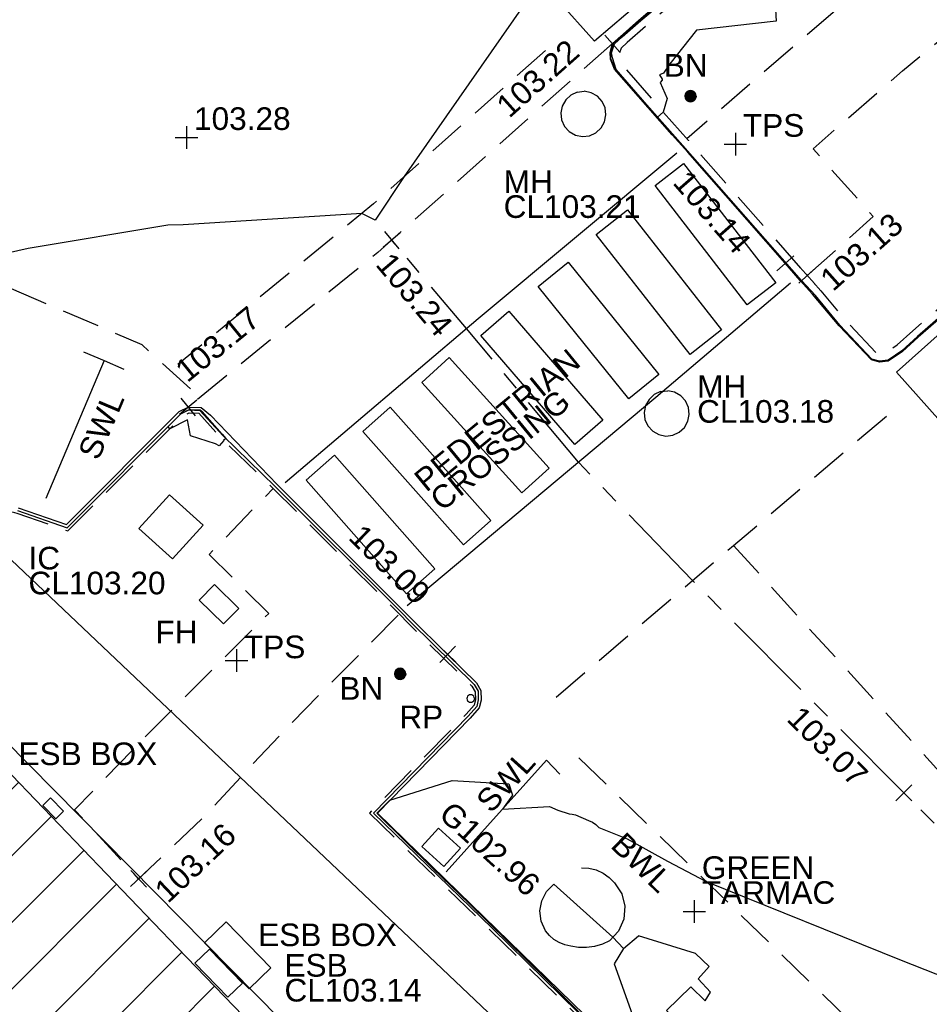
# Model space of a CAD drawing. Extents: x 635157 to 635442, y 694407 to 694910.
# Tile 49 of 103: x 635305 to 635317, y 694602 to 694615. Entities that reach past the tile are written whole.
import ezdxf

# ---------------------------------------------------------------- set-up
doc = ezdxf.new("R2010")
doc.units = 0
doc.header["$MEASUREMENT"] = 0
doc.linetypes.add('CENTER', pattern=[2, 1.25, -0.25, 0.25, -0.25])
doc.linetypes.add('DASHED', pattern=[0.75, 0.5, -0.25])
doc.layers.get('0').update_dxf_attribs({"color": 12, "linetype": 'CONTINUOUS'})
for name, color, linetype in [('BELISHA_BEACON', 6, 'CONTINUOUS'), ('BELISHA_BEACON_TXT', 6, 'CONTINUOUS'), ('BUILDING', 5, 'CONTINUOUS'), ('CHANGE_OF_SURFACE', 7, 'DASHED'), ('CHANGE_OF_SURFACE_LVL', 7, 'CONTINUOUS'), ('CONTOURS_INDEX', 4, 'CONTINUOUS'), ('CONTOURS_MINOR', 132, 'CONTINUOUS'), ('EAVE', 3, 'CONTINUOUS'), ('ESB_BOX', 1, 'CONTINUOUS'), ('ESB_BOX_TXT', 1, 'CONTINUOUS'), ('ESB_COVER', 1, 'CONTINUOUS'), ('ESB_COVER_RMK', 1, 'CONTINUOUS'), ('FIRE_HYDRANT', 5, 'CONTINUOUS'), ('FIRE_HYDRANT_TXT', 5, 'CONTINUOUS'), ('FORM_LINE', 92, 'DASHED'), ('FORM_LINE_LVL', 92, 'CONTINUOUS'), ('GULLY', 151, 'CONTINUOUS'), ('GULLY_LVL', 151, 'CONTINUOUS'), ('HATCHING', 4, 'CONTINUOUS'), ('INSPECTION_COVER', 12, 'CONTINUOUS'), ('INSPECTION_COVER_RMK', 12, 'CONTINUOUS'), ('KERB_BOTTOM', 172, 'CONTINUOUS'), ('KERB_BOTTOM_LVL', 172, 'CONTINUOUS'), ('KERB_TOP', 2, 'CONTINUOUS'), ('MANHOLES', 12, 'CONTINUOUS'), ('MANHOLES_RMK', 12, 'CONTINUOUS'), ('MARKINGS_DASHED_WHITE', 9, 'DASHED'), ('MARKINGS_DASHED_WHITE_TXT', 9, 'CONTINUOUS'), ('MARKINGS_WHITE_LINE', 9, 'CONTINUOUS'), ('MARKINGS_WHITE_LINE_RMK', 9, 'CONTINUOUS'), ('MARKINGS_WHITE_LINE_TXT', 9, 'CONTINUOUS'), ('OVERHEAD_ELECTRIC', 1, 'OH_ELEC'), ('REFLECTOR_POST', 132, 'CONTINUOUS'), ('REFLECTOR_POST_TXT', 132, 'CONTINUOUS'), ('ROAD_CROWNLINE', 212, 'CENTER'), ('ROAD_CROWNLINE_LVL', 212, 'CONTINUOUS'), ('SPOT_HEIGHTS', 92, 'CONTINUOUS'), ('SPOT_HEIGHTS_LVL', 92, 'CONTINUOUS'), ('TEXT', 7, 'CONTINUOUS'), ('TEXT_TXT', 7, 'CONTINUOUS')]:
    doc.layers.add(name, color=color, linetype=linetype)
doc.styles.add('Arial', font='arial.ttf')
doc.linetypes.add('OH_ELEC', pattern='A,4,-0.4,["OE",Arial,S=0.36,R=0,X=0,Y=-0.18],-1.2', length=5.6)

# ---------------------------------------------------------------- blocks, each defined once
blk = doc.blocks.new('MH_CIR2')
at = {"color": 0, "linetype": 'ByBlock', "flags": 128}
for points in [[(0.5, 0), (0.475, 0.154), (0.404, 0.293), (0.293, 0.404), (0.154, 0.475), (0, 0.5), (-0.154, 0.475), (-0.293, 0.404), (-0.404, 0.293), (-0.475, 0.154), (-0.5, 0), (-0.475, -0.154), (-0.404, -0.293), (-0.293, -0.404), (-0.154, -0.475), (0, -0.5), (0.154, -0.475), (0.293, -0.404), (0.404, -0.293), (0.475, -0.154)], [(-0.499, -0.033), (0.033, 0.499)], [(-0.496, 0.06), (-0.06, 0.496)], [(-0.488, -0.111), (0.111, 0.488)], [(-0.467, -0.18), (0.18, 0.467)], [(-0.467, 0.179), (-0.179, 0.467)], [(-0.438, -0.241), (0.241, 0.438)], [(-0.403, -0.296), (0.296, 0.403)], [(-0.362, -0.345), (0.345, 0.362)], [(-0.315, -0.388), (0.388, 0.315)], [(-0.263, -0.425), (0.425, 0.263)], [(-0.204, -0.456), (0.456, 0.204)], [(-0.138, -0.48), (0.48, 0.138)], [(-0.064, -0.496), (0.496, 0.064)], [(0.5, 0), (0.475, -0.154)], [(0.022, -0.5), (0.5, -0.022)], [(0.128, -0.483), (0.483, -0.128)], [(0.305, -0.396), (0.396, -0.305)]]:
    blk.add_lwpolyline(points, dxfattribs=at)
blk = doc.blocks.new('SPOT')
at = {"color": 0, "linetype": 'ByBlock', "flags": 128}
for points in [[(0, 0.5), (0, -0.5)], [(-0.5, 0), (0.5, 0)]]:
    blk.add_lwpolyline(points, dxfattribs=at)
blk = doc.blocks.new('CIRCL')
at = {"color": 0, "linetype": 'ByBlock', "flags": 128}
for points in [[(0.5, 0), (0.475, 0.154), (0.404, 0.293), (0.293, 0.404), (0.154, 0.475), (0, 0.5), (-0.154, 0.475), (-0.293, 0.404), (-0.404, 0.293), (-0.475, 0.154), (-0.5, 0), (-0.475, -0.154), (-0.404, -0.293), (-0.293, -0.404), (-0.154, -0.475), (0, -0.5), (0.154, -0.475), (0.293, -0.404), (0.404, -0.293), (0.475, -0.154)], [(0.5, 0), (0.475, -0.154)]]:
    blk.add_lwpolyline(points, dxfattribs=at)

msp = doc.modelspace()

# ---------------------------------------------------------------- hatches: boundary and pattern name
at = {"layer": 'HATCHING'}
h = msp.add_hatch(dxfattribs=at)
h.set_pattern_fill('ANSI31', color=256, scale=5)
h.paths.add_polyline_path([(635260.896, 694581.354), (635271.301, 694591.065), (635302.17, 694594.765), (635349.044, 694556.282), (635353.774, 694561.666), (635353.181, 694562.179), (635353.055, 694562.037), (635351.178, 694563.755), (635351.308, 694563.906), (635351.141, 694564.051), (635351.119, 694564.026), (635350.843, 694564.274), (635350.862, 694564.294), (635350.686, 694564.453), (635350.533, 694564.296), (635349.664, 694565.097), (635349.71, 694565.154), (635347.832, 694566.742), (635347.894, 694566.828), (635347.718, 694566.973), (635347.707, 694566.961), (635346.72, 694567.821), (635346.732, 694567.838), (635346.558, 694567.99), (635346.546, 694567.975), (635345.859, 694568.571), (635345.865, 694568.583), (635345.698, 694568.727), (635345.688, 694568.715), (635344.083, 694570.124), (635344.099, 694570.146), (635343.918, 694570.294), (635343.798, 694570.159), (635343.063, 694570.784), (635343.185, 694570.943), (635342.999, 694571.098), (635342.982, 694571.081), (635342.693, 694571.338), (635342.705, 694571.348), (635342.521, 694571.507), (635342.418, 694571.399), (635341.445, 694572.255), (635341.534, 694572.365), (635341.47, 694572.411), (635341.455, 694572.387), (635340.578, 694573.191), (635339.399, 694574.235), (635338.84, 694574.706), (635338.028, 694573.821), (635337.712, 694574.119), (635337.6, 694574.019), (635335.874, 694575.784), (635335.936, 694575.841), (635335.085, 694576.725), (635334.129, 694577.654), (635333.916, 694577.86), (635333.928, 694577.875), (635333.617, 694578.184), (635333.563, 694578.139), (635332.016, 694579.701), (635330.59, 694581.108), (635329.975, 694581.705), (635329.198, 694582.551), (635328.055, 694583.661), (635326.6, 694585.113), (635325.119, 694586.549), (635322.835, 694588.781), (635321.641, 694589.943), (635321.587, 694589.924), (635320.899, 694590.603), (635320.931, 694590.661), (635320.077, 694591.49), (635318.84, 694592.759), (635317.992, 694591.945), (635315.632, 694594.419), (635315.7, 694594.487), (635315.499, 694594.72), (635315.418, 694594.651), (635314.164, 694595.953), (635313.759, 694596.331), (635313.805, 694596.375), (635313.029, 694597.193), (635313.087, 694597.254), (635312.906, 694597.451), (635312.794, 694597.369), (635312.012, 694598.213), (635311.038, 694599.21), (635309.335, 694600.978), (635307.47, 694602.911), (635304.955, 694605.524), (635303.752, 694606.799), (635302.484, 694605.988), (635300.455, 694604.654), (635298.629, 694603.434), (635298.438, 694603.818), (635298.325, 694603.814), (635298.327, 694603.847), (635298.083, 694603.826), (635298.087, 694603.776), (635296.479, 694603.652), (635293.791, 694603.475), (635293.781, 694603.537), (635293.565, 694603.519), (635293.563, 694603.456), (635293.45, 694603.451), (635293.447, 694603.485), (635293.107, 694603.455), (635292.457, 694603.402), (635292.456, 694603.306), (635290.989, 694603.213), (635289.262, 694603.112), (635287.612, 694602.948), (635287.604, 694603.252), (635287.416, 694603.223), (635287.256, 694603.269), (635281.306, 694602.227), (635281.338, 694602.064), (635280.227, 694601.865), (635280.217, 694601.904), (635279.242, 694601.735), (635279.244, 694601.683), (635278.789, 694601.62), (635278.769, 694601.715), (635278.257, 694601.629), (635278.298, 694601.375), (635277.296, 694601.174), (635277.281, 694601.244), (635274.164, 694600.654), (635274.126, 694600.831), (635273.595, 694600.745), (635273.612, 694600.622), (635272.842, 694600.47), (635272.813, 694600.568), (635272.69, 694600.549), (635272.676, 694600.612), (635272.506, 694600.585), (635272.553, 694600.411), (635271.624, 694600.26), (635271.597, 694600.409), (635271.438, 694600.384), (635271.46, 694600.264), (635269.72, 694599.945), (635269.695, 694600.056), (635269.536, 694600.046), (635269.541, 694600.005), (635269.265, 694599.968), (635269.261, 694599.967), (635269.144, 694599.95), (635269.122, 694599.987), (635268.658, 694599.882), (635267.659, 694599.738), (635266.935, 694599.607), (635266.712, 694599.546), (635265.842, 694599.272), (635265.403, 694599.095), (635264.859, 694598.857), (635264.136, 694598.433), (635263.654, 694598.103), (635262.693, 694597.37), (635261.849, 694596.651), (635259.968, 694594.782), (635259.541, 694594.369), (635258.504, 694593.222), (635256.117, 694590.796), (635253.887, 694588.515), (635252.136, 694586.755), (635250.468, 694585.014), (635250.565, 694584.943), (635249.029, 694581.573), (635248.94, 694581.578), (635248.779, 694581.392), (635247.257, 694578.117), (635247.377, 694578.059), (635246.22, 694575.47), (635245.413, 694573.695), (635245.572, 694573.625), (635244.602, 694570.924), (635243.592, 694568.147), (635242.992, 694566.524), (635240.926, 694560.703), (635239.925, 694557.907), (635245.673, 694555.119), (635244.622, 694553.171), (635249.369, 694550.738)])
h.paths.add_polyline_path([(635270.502, 694638.968), (635270.355, 694639.656), (635270.099, 694640.004), (635269.974, 694639.978), (635269.234, 694643.744), (635269.342, 694643.767), (635269.322, 694643.86), (635269.242, 694644.227), (635269.151, 694644.211), (635268.126, 694649.09), (635268.266, 694649.619), (635268.08, 694650.298), (635262.499, 694648.76), (635259.61, 694648.002), (635225.189, 694638.19), (635237.908, 694599.325), (635242.215, 694595.061), (635244.529, 694597.421), (635244.865, 694597.09), (635248.377, 694600.666), (635250.023, 694602.336), (635250.364, 694602.639), (635250.72, 694602.87), (635250.698, 694602.901), (635252.308, 694603.821), (635255.825, 694605.85), (635255.94, 694605.85), (635256.514, 694606.137), (635259.703, 694607.669), (635261.154, 694608.348), (635261.139, 694608.382), (635261.151, 694608.399), (635261.188, 694608.448), (635260.972, 694608.904), (635261.113, 694608.973), (635261.105, 694608.989), (635261.031, 694609.127), (635260.896, 694609.058), (635260.202, 694610.586), (635260.203, 694610.588), (635259.597, 694612.012), (635259.717, 694612.064), (635259.651, 694612.203), (635259.536, 694612.162), (635258.725, 694613.987), (635258.337, 694613.809), (635257.392, 694616.735), (635256.656, 694618.938), (635255.872, 694621.37), (635255.365, 694622.98), (635255.419, 694622.997), (635255.365, 694623.176), (635255.303, 694623.159), (635255.002, 694624.184), (635254.671, 694625.049), (635254.654, 694625.14), (635253.695, 694628.085), (635253.599, 694628.411), (635253.627, 694628.424), (635253.582, 694628.588), (635253.565, 694628.583), (635253.222, 694629.782), (635252.99, 694630.62), (635252.935, 694630.823), (635252.666, 694631.806), (635252.688, 694631.826), (635252.644, 694631.972), (635252.615, 694631.966), (635252.05, 694634.086), (635255.212, 694634.914), (635261.489, 694636.563), (635266.455, 694637.838)])
h.paths.add_polyline_path([(635338.032, 694573.749), (635339.246, 694572.538), (635339.571, 694572.863), (635338.357, 694574.074)], flags=24)
h.paths.add_polyline_path([(635338.362, 694574.085), (635339.705, 694573.019), (635339.99, 694573.379), (635338.647, 694574.445)], flags=24)
h.paths.add_polyline_path([(635296.307, 694603.056), (635297.717, 694603.14), (635297.689, 694603.605), (635296.279, 694603.521)], flags=24)
h.paths.add_polyline_path([(635346.194, 694563.401), (635347.496, 694562.25), (635347.8, 694562.594), (635346.499, 694563.745)], flags=24)
h.paths.add_polyline_path([(635337.06, 694571.164), (635338.372, 694570.023), (635338.673, 694570.37), (635337.362, 694571.51)], flags=24)
h.paths.add_polyline_path([(635322.848, 694583.779), (635324.088, 694582.561), (635324.41, 694582.889), (635323.171, 694584.107)], flags=24)
h.paths.add_polyline_path([(635313.707, 694592.249), (635314.942, 694591.031), (635315.259, 694591.352), (635314.024, 694592.571)], flags=24)
h.paths.add_polyline_path([(635310.682, 694595.119), (635311.842, 694593.825), (635312.185, 694594.132), (635311.025, 694595.425)], flags=24)
h.paths.add_polyline_path([(635301.949, 694604.142), (635303.164, 694602.9), (635303.493, 694603.222), (635302.277, 694604.463)], flags=24)
h.paths.add_polyline_path([(635288.728, 694599.403), (635290.452, 694599.62), (635290.394, 694600.076), (635288.67, 694599.858)], flags=24)
h.paths.add_polyline_path([(635275.157, 694596.947), (635276.867, 694597.257), (635276.785, 694597.709), (635275.075, 694597.399)], flags=24)
h.paths.add_polyline_path([(635263.764, 694594.411), (635265.448, 694594.838), (635265.335, 694595.284), (635263.651, 694594.857)], flags=24)
h.paths.add_polyline_path([(635253.188, 694583.417), (635254.398, 694584.664), (635254.068, 694584.984), (635252.858, 694583.737)], flags=24)
h.paths.add_polyline_path([(635314.826, 694591.686), (635317.056, 694591.686), (635317.056, 694592.151), (635314.826, 694592.151)], flags=24)
h.paths.add_polyline_path([(635312.651, 694593.851), (635314.881, 694593.851), (635314.881, 694594.316), (635312.651, 694594.316)], flags=24)
h.paths.add_polyline_path([(635313.667, 694592.579), (635315.918, 694592.579), (635315.918, 694593.039), (635313.667, 694593.039)], flags=24)
h.paths.add_polyline_path([(635337.042, 694573.36), (635337.774, 694573.36), (635337.774, 694573.81), (635337.042, 694573.81)], flags=24)
h.paths.add_polyline_path([(635318.31, 694591.806), (635319.042, 694591.806), (635319.042, 694592.256), (635318.31, 694592.256)], flags=24)
h.paths.add_polyline_path([(635309.965, 694598.888), (635310.697, 694598.888), (635310.697, 694599.338), (635309.965, 694599.338)], flags=24)
h.paths.add_polyline_path([(635310.527, 694598.751), (635311.516, 694597.742), (635311.848, 694598.068), (635310.859, 694599.077)], flags=24)
h.paths.add_polyline_path([(635312.237, 694597.067), (635313.167, 694596.003), (635313.517, 694596.31), (635312.588, 694597.373)], flags=24)
h.paths.add_polyline_path([(635322.492, 694587.943), (635323.493, 694586.946), (635323.822, 694587.276), (635322.821, 694588.273)], flags=24)
h.paths.add_polyline_path([(635324.77, 694585.838), (635325.757, 694584.828), (635326.09, 694585.154), (635325.103, 694586.164)], flags=24)
h.paths.add_polyline_path([(635328.178, 694581.946), (635329.177, 694580.947), (635329.506, 694581.276), (635328.507, 694582.275)], flags=24)
h.paths.add_polyline_path([(635335.579, 694575.244), (635336.558, 694574.226), (635336.893, 694574.549), (635335.915, 694575.567)], flags=24)
h.paths.add_polyline_path([(635340.841, 694572.034), (635341.933, 694571.139), (635342.228, 694571.499), (635341.136, 694572.394)], flags=24)
h.paths.add_polyline_path([(635342.411, 694570.715), (635343.434, 694569.74), (635343.755, 694570.077), (635342.733, 694571.052)], flags=24)
h.paths.add_polyline_path([(635349.001, 694564.982), (635350.059, 694564.047), (635350.367, 694564.396), (635349.309, 694565.331)], flags=24)
h.paths.add_polyline_path([(635351.233, 694562.997), (635352.267, 694562.034), (635352.584, 694562.375), (635351.55, 694563.338)], flags=24)
h.paths.add_polyline_path([(635319.575, 694590.969), (635320.591, 694589.988), (635320.914, 694590.323), (635319.898, 694591.304)], flags=24)
h.paths.add_polyline_path([(635276.935, 694600.547), (635278.327, 694600.787), (635278.247, 694601.246), (635276.855, 694601.006)], flags=24)
h.paths.add_polyline_path([(635271.242, 694599.626), (635272.638, 694599.84), (635272.567, 694600.3), (635271.171, 694600.086)], flags=24)
h.paths.add_polyline_path([(635293.625, 694602.811), (635295.035, 694602.888), (635295.01, 694603.353), (635293.599, 694603.276)], flags=24)
h.paths.add_polyline_path([(635298.296, 694602.545), (635300.059, 694602.545), (635300.059, 694603.011), (635298.296, 694603.011)], flags=24)
h.paths.add_polyline_path([(635298.298, 694602.883), (635299.03, 694602.883), (635299.03, 694603.333), (635298.298, 694603.333)], flags=24)
h.paths.add_polyline_path([(635301.729, 694604.552), (635302.841, 694605.423), (635302.554, 694605.789), (635301.442, 694604.918)], flags=24)
h.paths.add_polyline_path([(635287.138, 694602.382), (635287.87, 694602.382), (635287.87, 694602.832), (635287.138, 694602.832)], flags=24)
h.paths.add_polyline_path([(635289.373, 694602.436), (635291.322, 694602.436), (635291.322, 694602.901), (635289.373, 694602.901)], flags=24)
h.paths.add_polyline_path([(635266.739, 694599.026), (635267.973, 694599.224), (635267.899, 694599.683), (635266.665, 694599.485)], flags=24)
h.paths.add_polyline_path([(635267.196, 694597.975), (635268.577, 694598.272), (635268.479, 694598.727), (635267.098, 694598.43)], flags=24)
h.paths.add_polyline_path([(635261.894, 694596.529), (635264.123, 694596.529), (635264.123, 694596.995), (635261.894, 694596.995)], flags=24)
h.paths.add_polyline_path([(635260.136, 694594.825), (635262.365, 694594.825), (635262.365, 694595.291), (635260.136, 694595.291)], flags=24)
h.paths.add_polyline_path([(635260.961, 694595.684), (635263.212, 694595.684), (635263.212, 694596.144), (635260.961, 694596.144)], flags=24)
h.paths.add_polyline_path([(635245.605, 694573.179), (635246.337, 694573.179), (635246.337, 694573.629), (635245.605, 694573.629)], flags=24)
h.paths.add_polyline_path([(635244.39, 694569.945), (635245.122, 694569.945), (635245.122, 694570.395), (635244.39, 694570.395)], flags=24)
h.paths.add_polyline_path([(635249.677, 694581.168), (635250.217, 694582.473), (635249.787, 694582.651), (635249.247, 694581.346)], flags=24)
h.paths.add_polyline_path([(635251.026, 694584.944), (635251.758, 694584.944), (635251.758, 694585.394), (635251.026, 694585.394)], flags=24)
h.paths.add_polyline_path([(635252.644, 694586.001), (635253.645, 694586.997), (635253.317, 694587.327), (635252.315, 694586.331)], flags=24)
h.paths.add_polyline_path([(635259.035, 694592.847), (635260, 694593.878), (635259.66, 694594.197), (635258.695, 694593.165)], flags=24)
h.paths.add_polyline_path([(635245.28, 694570.874), (635245.706, 694572.221), (635245.262, 694572.361), (635244.836, 694571.014)], flags=24)
h.paths.add_polyline_path([(635242.623, 694563.839), (635243.086, 694565.174), (635242.646, 694565.327), (635242.183, 694563.992)], flags=24)
h.paths.add_polyline_path([(635266.435, 694637.96), (635267.836, 694638.269), (635267.737, 694638.718), (635266.336, 694638.408)], flags=24)
h.paths.add_polyline_path([(635258.708, 694636.072), (635260.764, 694636.526), (635260.667, 694636.965), (635258.61, 694636.511)], flags=24)
h.paths.add_polyline_path([(635252.819, 694634.329), (635254.22, 694634.638), (635254.121, 694635.087), (635252.72, 694634.778)], flags=24)
h.paths.add_polyline_path([(635269.538, 694643.977), (635269.962, 694641.914), (635270.403, 694642.005), (635269.978, 694644.068)], flags=25)
h.paths.add_polyline_path([(635270.291, 694640.94), (635270.58, 694639.534), (635271.031, 694639.627), (635270.742, 694641.033)], flags=9)
h.paths.add_polyline_path([(635257.245, 694610.068), (635257.909, 694608.462), (635258.334, 694608.638), (635257.67, 694610.244)], flags=24)
h.paths.add_polyline_path([(635252.33, 694633.92), (635252.812, 694632.274), (635253.253, 694632.404), (635252.771, 694634.049)], flags=25)
h.paths.add_polyline_path([(635260.376, 694610.927), (635261.081, 694609.364), (635261.5, 694609.553), (635260.795, 694611.116)], flags=25)
h.paths.add_polyline_path([(635245.409, 694596.693), (635246.61, 694597.918), (635246.282, 694598.24), (635245.081, 694597.015)], flags=25)
h.paths.add_polyline_path([(635254.342, 694604.103), (635255.841, 694604.935), (635255.618, 694605.337), (635254.119, 694604.504)], flags=25)
h.paths.add_polyline_path([(635243.062, 694594.212), (635244.256, 694595.443), (635243.926, 694595.763), (635242.732, 694594.533)], flags=25)
h.paths.add_polyline_path([(635240.944, 694596.988), (635242.153, 694598.236), (635241.823, 694598.556), (635240.614, 694597.308)], flags=24)
h.paths.add_polyline_path([(635248.926, 694605.338), (635250.44, 694606.192), (635250.214, 694606.592), (635248.7, 694605.738)], flags=24)
h.paths.add_polyline_path([(635254.026, 694614.719), (635254.535, 694613.058), (635254.975, 694613.193), (635254.465, 694614.854)], flags=24)
h.paths.add_polyline_path([(635250.542, 694625.567), (635251.051, 694623.906), (635251.49, 694624.04), (635250.981, 694625.702)], flags=24)
h.paths.add_polyline_path([(635250.049, 694629.572), (635250.534, 694627.903), (635250.976, 694628.032), (635250.49, 694629.7)], flags=24)
h.paths.add_polyline_path([(635247.541, 694637.653), (635248.026, 694635.984), (635248.467, 694636.113), (635247.982, 694637.781)], flags=24)
h.paths.add_polyline_path([(635260.999, 694607.247), (635261.863, 694608.392), (635261.496, 694608.669), (635260.632, 694607.524)], flags=25)
h.paths.add_polyline_path([(635251.37, 694633.841), (635251.768, 694632.486), (635252.215, 694632.617), (635251.817, 694633.973)], flags=24)
h.paths.add_polyline_path([(635252.184, 694630.91), (635252.612, 694629.564), (635253.055, 694629.705), (635252.628, 694631.051)], flags=24)
h.paths.add_polyline_path([(635253.951, 694625.37), (635254.39, 694624.028), (635254.832, 694624.172), (635254.394, 694625.515)], flags=24)
h.paths.add_polyline_path([(635256.233, 694618.497), (635256.652, 694617.148), (635257.097, 694617.286), (635256.678, 694618.635)], flags=24)
h.paths.add_polyline_path([(635255.481, 694620.937), (635255.908, 694619.591), (635256.352, 694619.732), (635255.925, 694621.078)], flags=24)
h.paths.add_polyline_path([(635257.286, 694615.379), (635257.707, 694614.03), (635258.151, 694614.169), (635257.731, 694615.518)], flags=24)
h.paths.add_polyline_path([(635258.306, 694613.401), (635258.868, 694612.105), (635259.296, 694612.291), (635258.733, 694613.586)], flags=24)
h.paths.add_polyline_path([(635259.07, 694611.75), (635259.622, 694610.449), (635260.051, 694610.631), (635259.498, 694611.932)], flags=24)
h.paths.add_polyline_path([(635255.141, 694605.853), (635255.873, 694605.853), (635255.873, 694606.303), (635255.141, 694606.303)], flags=24)
h.paths.add_polyline_path([(635251.711, 694603.1), (635252.606, 694603.1), (635252.606, 694603.55), (635251.711, 694603.55)], flags=25)
h.paths.add_polyline_path([(635248.579, 694600.986), (635249.519, 694602.04), (635249.172, 694602.35), (635248.231, 694601.296)], flags=24)
h.paths.add_polyline_path([(635250.507, 694603.219), (635251.747, 694603.895), (635251.524, 694604.304), (635250.284, 694603.628)], flags=24)
h.paths.add_polyline_path([(635248.752, 694599.469), (635250.268, 694601.005), (635249.936, 694601.332), (635248.421, 694599.796)], flags=25)
h.paths.add_polyline_path([(635248.891, 694600.248), (635249.899, 694601.27), (635249.572, 694601.592), (635248.564, 694600.571)], flags=25)

# ---------------------------------------------------------------- linework, layer by layer
at = {"layer": 'BUILDING', "flags": 128}
msp.add_lwpolyline([(635304.955, 694605.524), (635307.47, 694602.911), (635309.335, 694600.978), (635311.038, 694599.21), (635312.012, 694598.213), (635312.794, 694597.369), (635312.906, 694597.451), (635313.087, 694597.254), (635313.029, 694597.193), (635313.805, 694596.375), (635313.759, 694596.331), (635314.164, 694595.953), (635315.418, 694594.651), (635315.499, 694594.72), (635315.7, 694594.487)], dxfattribs=at)
at = {"layer": 'CHANGE_OF_SURFACE', "flags": 128}
for points in [[(635315.964, 694618.137), (635316.488, 694617.536), (635315.78, 694616.932), (635314.414, 694615.741), (635313.68, 694615.126), (635313.436, 694614.911), (635313.354, 694614.836), (635313.329, 694614.766), (635313.336, 694614.733), (635313.377, 694614.604), (635313.77, 694614.152), (635314.247, 694613.61), (635315.823, 694611.822), (635316.006, 694611.621), (635316.33, 694611.231), (635316.735, 694610.802), (635316.789, 694610.787), (635316.858, 694610.795), (635317.016, 694610.904), (635317.222, 694611.089), (635318.826, 694612.483), (635319.879, 694613.409), (635322.682, 694610.073), (635324.494, 694607.878), (635327.038, 694604.816), (635327.52, 694604.244)], [(635315.823, 694611.822), (635316.7, 694612.603), (635315.901, 694613.502), (635317.087, 694614.536), (635318.918, 694616.039), (635319.843, 694616.84), (635319.017, 694617.867), (635317.35, 694616.478), (635317.416, 694616.387), (635315.791, 694614.985), (635314.227, 694613.633)], [(635297.164, 694607.719), (635298.362, 694607.944), (635300.386, 694608.307), (635303.298, 694608.87), (635303.793, 694608.935), (635304.472, 694608.88), (635305.339, 694608.673), (635306.018, 694608.436), (635307.538, 694609.958), (635307.628, 694610.003), (635307.752, 694609.998), (635308.048, 694609.67), (635308.741, 694609.001), (635310.399, 694607.349), (635310.549, 694607.194), (635311.376, 694606.378), (635311.42, 694606.302), (635311.423, 694606.201), (635311.406, 694606.128), (635311.3, 694606.006), (635310.017, 694604.695), (635311.62, 694603.143), (635312.991, 694601.8), (635315.239, 694599.603), (635317.41, 694597.493), (635318.348, 694596.552), (635320.907, 694594.072), (635321.562, 694593.438), (635322.282, 694592.745), (635325.741, 694589.332), (635328.006, 694587.131), (635330.727, 694584.488), (635334.025, 694581.283), (635336.823, 694578.545), (635337.128, 694578.217), (635337.497, 694577.872), (635339.068, 694576.373), (635339.722, 694575.655), (635340.822, 694574.625), (635341.428, 694574.078), (635342.167, 694573.392), (635342.837, 694572.722), (635345.616, 694572.031), (635346.575, 694571.205), (635350.828, 694567.31), (635352.5, 694565.938), (635355.172, 694563.527), (635355.965, 694562.805), (635356.554, 694562.319), (635358.593, 694560.493), (635360.519, 694558.785), (635362.019, 694557.437), (635363.303, 694556.298), (635365.048, 694554.744), (635367.033, 694552.974), (635368.96, 694551.265), (635370.644, 694549.753), (635372.639, 694547.986), (635374.163, 694546.629), (635375.079, 694545.847), (635376.124, 694544.875), (635378.191, 694543.083), (635378.637, 694542.605), (635380.214, 694541.256), (635381.896, 694539.71), (635383.914, 694537.821), (635385.954, 694535.803), (635387.943, 694533.807), (635389.778, 694531.887), (635392.328, 694529.21), (635394.101, 694527.279), (635394.586, 694526.695), (635395.193, 694526.065), (635396.971, 694524.119), (635397.954, 694523.029), (635399.17, 694521.681), (635400.233, 694520.419), (635401.924, 694518.427), (635403.411, 694516.612), (635404.772, 694514.962), (635405.818, 694513.69), (635406.644, 694512.622)], [(635310.398, 694607.319), (635308.925, 694605.833), (635307.823, 694604.649), (635306.955, 694603.825), (635306.107, 694604.74), (635307.161, 694605.828), (635308.683, 694607.343), (635307.892, 694608.125), (635308.738, 694608.999)]]:
    msp.add_lwpolyline(points, dxfattribs=at)
at = {"layer": 'CONTOURS_INDEX', "flags": 128}
msp.add_lwpolyline([(635313.023, 694601.833), (635312.361, 694602.495), (635311.345, 694603.491), (635310.854, 694603.968), (635310.117, 694604.696), (635310.288, 694604.866), (635311.114, 694605.129), (635311.864, 694605.083), (635311.914, 694604.935), (635311.783, 694604.75), (635312.403, 694604.782), (635312.516, 694604.734), (635312.664, 694604.684), (635312.707, 694604.681), (635312.748, 694604.671), (635312.924, 694604.598), (635312.975, 694604.575), (635313.021, 694604.543), (635313.06, 694604.504), (635313.437, 694604.353), (635313.971, 694604.06), (635314.485, 694603.79), (635317.068, 694602.745), (635320.769, 694601.286)], dxfattribs=at)
at = {"layer": 'CONTOURS_MINOR', "flags": 128}
for points in [[(635315.336, 694616.545), (635315.413, 694615.192), (635314.354, 694615.073), (635314, 694614.629), (635313.917, 694614.504), (635313.864, 694614.484), (635313.898, 694614.426), (635313.898, 694614.426), (635313.9, 694614.413), (635313.874, 694614.381), (635313.966, 694614.17), (635313.913, 694613.989), (635313.838, 694613.923), (635313.793, 694613.971), (635313.275, 694614.555), (635313.26, 694614.6), (635313.22, 694614.696), (635313.218, 694614.759), (635313.214, 694614.776), (635313.235, 694614.856), (635313.25, 694614.895), (635313.312, 694614.949), (635313.352, 694614.987), (635313.603, 694615.205), (635313.932, 694615.485)], [(635312.061, 694615.401), (635310.479, 694613.135), (635310.091, 694612.555), (635309.918, 694612.646), (635307.546, 694612.494), (635307.341, 694612.49), (635305.492, 694612.18), (635304.622, 694611.988), (635304.442, 694611.923), (635304.367, 694611.907), (635300.913, 694611.767), (635299.731, 694611.148), (635299.434, 694611.087), (635298.936, 694610.733), (635297.667, 694610.752), (635297.544, 694610.633), (635297.314, 694610.567), (635297.167, 694610.607), (635295.348, 694609.8), (635294.296, 694609.393)]]:
    msp.add_lwpolyline(points, dxfattribs=at)
for points in [[(635307.347, 694609.82), (635307.515, 694609.99), (635307.619, 694610.043), (635307.772, 694610.042), (635307.799, 694610.021), (635308.062, 694609.718), (635308.112, 694609.663), (635308.083, 694609.637), (635308.084, 694609.636), (635308.026, 694609.564), (635307.975, 694609.589), (635307.644, 694609.698), (635307.605, 694609.908), (635307.368, 694609.788), (635307.367, 694609.793), (635307.347, 694609.82)], [(635307.347, 694609.82), (635307.347, 694609.82)]]:
    msp.add_lwpolyline(points, close=True, dxfattribs=at)
at = {"layer": 'EAVE', "flags": 128}
msp.add_lwpolyline([(635311.176, 694599.591), (635303.832, 694607.022)], dxfattribs=at)
at = {"layer": 'ESB_BOX', "flags": 128}
for points in [[(635305.857, 694604.622), (635305.683, 694604.798), (635305.786, 694604.899), (635305.96, 694604.723)], [(635308.137, 694602.254), (635307.701, 694602.707), (635307.896, 694602.894), (635308.332, 694602.441)]]:
    msp.add_lwpolyline(points, close=True, dxfattribs=at)
at = {"layer": 'ESB_COVER', "flags": 128}
msp.add_lwpolyline([(635307.83, 694602.977), (635308.117, 694603.256), (635308.71, 694602.646), (635308.423, 694602.367)], close=True, dxfattribs=at)
at = {"layer": 'FIRE_HYDRANT', "flags": 128}
msp.add_lwpolyline([(635307.759, 694607.519), (635307.96, 694607.725), (635308.283, 694607.409), (635308.082, 694607.203)], close=True, dxfattribs=at)
at = {"layer": 'FORM_LINE', "flags": 128}
msp.add_lwpolyline([(635313.239, 694614.897), (635310.127, 694612.127), (635307.612, 694610.078)], dxfattribs=at)
at = {"layer": 'GULLY', "flags": 128}
msp.add_lwpolyline([(635310.931, 694604.497), (635310.711, 694604.255), (635311.005, 694603.988), (635311.225, 694604.23)], close=True, dxfattribs=at)
at = {"layer": 'INSPECTION_COVER', "flags": 128}
msp.add_lwpolyline([(635307.81, 694608.512), (635307.364, 694608.916), (635306.96, 694608.47), (635307.406, 694608.066)], close=True, dxfattribs=at)
at = {"layer": 'KERB_BOTTOM', "flags": 128}
for points in [[(635326.962, 694604.706), (635324.414, 694607.782), (635322.597, 694610.002), (635322.525, 694610.088), (635319.867, 694613.25), (635318.899, 694612.399), (635317.296, 694611.005), (635317.085, 694610.816), (635316.899, 694610.688), (635316.781, 694610.674), (635316.676, 694610.703), (635316.247, 694611.157), (635315.894, 694611.573), (635315.732, 694611.757), (635315.531, 694611.985), (635314.239, 694613.456), (635314.034, 694613.688), (635313.269, 694614.556), (635313.213, 694614.691), (635313.21, 694614.777), (635313.239, 694614.897), (635313.342, 694614.988), (635313.592, 694615.208), (635314.342, 694615.853)], [(635305.36, 694608.744), (635305.999, 694608.521), (635307.494, 694610.019), (635307.612, 694610.078), (635307.783, 694610.071), (635307.908, 694609.97), (635308.793, 694609.053), (635310.563, 694607.284), (635311.054, 694606.8), (635311.435, 694606.424), (635311.494, 694606.323), (635311.497, 694606.193), (635311.474, 694606.093), (635311.354, 694605.956), (635310.122, 694604.696), (635311.197, 694603.649), (635313.043, 694601.853), (635315.257, 694599.69), (635315.291, 694599.656), (635317.921, 694597.066), (635319.972, 694595.053), (635322.318, 694592.801)]]:
    msp.add_lwpolyline(points, dxfattribs=at)
at = {"layer": 'KERB_TOP', "flags": 128}
for points in [[(635326.962, 694604.752), (635324.418, 694607.814), (635322.606, 694610.01), (635319.868, 694613.267), (635318.891, 694612.408), (635317.288, 694611.014), (635317.078, 694610.825), (635316.895, 694610.7), (635316.782, 694610.686), (635316.682, 694610.714), (635316.256, 694611.165), (635315.931, 694611.556), (635315.749, 694611.755), (635314.173, 694613.544), (635313.695, 694614.086), (635313.289, 694614.554), (635313.239, 694614.708), (635313.227, 694614.774), (635313.269, 694614.892), (635313.369, 694614.985), (635313.615, 694615.201), (635314.35, 694615.816)], [(635305.35, 694608.709), (635306.009, 694608.479), (635307.516, 694609.989), (635307.62, 694610.041), (635307.769, 694610.035), (635308.075, 694609.696), (635308.767, 694609.027), (635310.426, 694607.375), (635310.575, 694607.22), (635311.406, 694606.401), (635311.457, 694606.313), (635311.46, 694606.197), (635311.44, 694606.11), (635311.327, 694605.981), (635310.07, 694604.696), (635311.646, 694603.169), (635313.017, 694601.827), (635315.265, 694599.63), (635317.436, 694597.519), (635318.374, 694596.578), (635320.933, 694594.098)]]:
    msp.add_lwpolyline(points, dxfattribs=at)
at = {"layer": 'MARKINGS_DASHED_WHITE', "flags": 128}
for points in [[(635312.35, 694614.806), (635310.073, 694612.772), (635307.475, 694610.644)], [(635307.642, 694610.321), (635307.002, 694610.904), (635304.936, 694611.789), (635298.555, 694613.517)], [(635312.492, 694606.233), (635314.845, 694608.244), (635317.038, 694610.097)], [(635314.845, 694608.244), (635318.629, 694604.093), (635326.913, 694595.404), (635335.078, 694587.037), (635340.212, 694582.027), (635348.756, 694573.706), (635355.519, 694567.402), (635362.002, 694561.583), (635370.435, 694553.951), (635378.967, 694546.407), (635387.224, 694538.74), (635393.798, 694532.215), (635399.967, 694525.73), (635407.685, 694516.798), (635413.095, 694510.244), (635419.86, 694501.51)], [(635312.796, 694605.428), (635317.043, 694601.308), (635319.823, 694598.549)]]:
    msp.add_lwpolyline(points, dxfattribs=at)
at = {"layer": 'MARKINGS_WHITE_LINE', "flags": 128}
for points in [[(635315.911, 694617.406), (635313.001, 694614.929), (635310.548, 694617.674), (635313.862, 694620.272)], [(635308.899, 694609.078), (635311.458, 694611.254), (635314.093, 694613.45)], [(635323.046, 694609.206), (635320.18, 694606.983), (635317.006, 694610.541), (635319.823, 694613.054)], [(635315.6, 694611.72), (635313.816, 694610.206), (635310.517, 694607.445)], [(635306.225, 694610.809), (635306.497, 694610.695), (635306.761, 694610.583)], [(635306.497, 694610.695), (635305.725, 694608.867)], [(635311.034, 694603.917), (635312.367, 694605.399), (635312.543, 694605.211)], [(635312.828, 694603.972), (635312.928, 694603.966), (635313.025, 694603.942), (635313.116, 694603.901), (635313.198, 694603.843), (635313.269, 694603.772), (635313.363, 694603.627), (635313.405, 694603.46), (635313.39, 694603.288), (635313.319, 694603.13), (635313.202, 694603.004), (635313.106, 694602.958), (635313.003, 694602.927), (635312.898, 694602.913), (635312.791, 694602.915), (635312.686, 694602.934), (635312.607, 694602.95), (635312.532, 694602.979), (635312.464, 694603.021), (635312.404, 694603.074), (635312.354, 694603.137), (635312.296, 694603.262), (635312.279, 694603.399), (635312.302, 694603.535), (635312.365, 694603.657), (635312.462, 694603.755)], [(635312.462, 694603.755), (635313.245, 694603.051), (635313.386, 694602.902), (635313.262, 694602.696), (635313.59, 694601.782), (635313.82, 694601.96), (635314.05, 694601.752), (635314.151, 694601.875), (635313.957, 694602.078), (635314.281, 694602.392), (635314.47, 694602.208), (635314.539, 694602.32), (635314.377, 694602.5), (635314.523, 694602.664), (635314.343, 694602.835), (635313.585, 694603.071)], [(635313.386, 694602.902), (635313.585, 694603.071)]]:
    msp.add_lwpolyline(points, dxfattribs=at)
for points in [[(635313.805, 694613.014), (635314.184, 694613.307), (635315.405, 694611.727), (635315.026, 694611.434)], [(635313.024, 694612.367), (635313.44, 694612.693), (635314.685, 694611.103), (635314.269, 694610.777)], [(635312.254, 694611.678), (635312.652, 694612), (635313.855, 694610.511), (635313.457, 694610.189)], [(635311.494, 694611.027), (635311.865, 694611.348), (635313.113, 694609.904), (635312.742, 694609.583)], [(635310.71, 694610.406), (635311.073, 694610.735), (635312.401, 694609.27), (635312.038, 694608.941)], [(635309.93, 694609.755), (635310.293, 694610.078), (635311.629, 694608.575), (635311.266, 694608.252)], [(635309.178, 694609.108), (635309.552, 694609.439), (635310.883, 694607.933), (635310.509, 694607.602)]]:
    msp.add_lwpolyline(points, close=True, dxfattribs=at)
at = {"layer": 'OVERHEAD_ELECTRIC', "flags": 128}
msp.add_lwpolyline([(635285.922, 694625.312), (635305.263, 694608.054), (635325.798, 694588.578), (635345.704, 694571.146), (635362.32, 694556.472), (635381.367, 694539.653), (635383.14, 694537.133)], dxfattribs=at)
at = {"layer": 'ROAD_CROWNLINE', "flags": 128}
msp.add_lwpolyline([(635419.671, 694501.303), (635416.011, 694506.14), (635415.688, 694506.568), (635412.325, 694510.794), (635409.757, 694513.943), (635406.514, 694517.919), (635403.309, 694521.584), (635399.786, 694525.612), (635396.604, 694529.001), (635393.678, 694532.117), (635389.613, 694536.149), (635387.129, 694538.612), (635382.343, 694543.013), (635378.845, 694546.23), (635374.913, 694549.706), (635370.468, 694553.635), (635367.442, 694556.352), (635361.957, 694561.277), (635360.005, 694563.038), (635352.582, 694569.738), (635352.46, 694569.848), (635345.364, 694576.659), (635341.352, 694580.51), (635338.187, 694583.623), (635331.587, 694590.115), (635331.072, 694590.649), (635324.124, 694597.841), (635321.685, 694600.367), (635317.106, 694604.964), (635314.301, 694607.779), (635312.789, 694609.347), (635311.303, 694611.122), (635310.312, 694612.292)], dxfattribs=at)
at = {"layer": 'SPOT_HEIGHTS'}
msp.add_point((635307.59, 694613.652), dxfattribs=at)

# ---------------------------------------------------------------- block references
at = {"layer": 'BELISHA_BEACON', "xscale": 0.15, "yscale": 0.15, "zscale": 0.15}
for p in [(635314.276, 694614.2), (635310.423, 694606.541)]:
    msp.add_blockref('MH_CIR2', p, dxfattribs=at)
at = {"layer": 'CHANGE_OF_SURFACE_LVL', "xscale": 0.3, "yscale": 0.3, "zscale": 0.3}
for p, rotation in [((635315.823, 694611.822), 41.707214), ((635306.955, 694603.825), 43.51037599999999)]:
    msp.add_blockref('SPOT', p, dxfattribs=dict(at, rotation=rotation))
at = {"layer": 'FORM_LINE_LVL', "xscale": 0.3, "yscale": 0.3, "zscale": 0.3}
for p, rotation in [((635313.239, 694614.897), 41.67237100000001), ((635307.612, 694610.078), 39.17010899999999)]:
    msp.add_blockref('SPOT', p, dxfattribs=dict(at, rotation=rotation))
at = {"layer": 'KERB_BOTTOM_LVL', "xscale": 0.3, "yscale": 0.3, "zscale": 0.3}
for p, rotation in [((635315.531, 694611.985), 311.307465), ((635311.054, 694606.8), 315.3969730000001)]:
    msp.add_blockref('SPOT', p, dxfattribs=dict(at, rotation=rotation))
at = {"layer": 'MANHOLES', "xscale": 0.6, "yscale": 0.6, "zscale": 0.6, "rotation": 105.563544}
for p in [(635312.854, 694613.965), (635313.96, 694609.994)]:
    msp.add_blockref('CIRCL', p, dxfattribs=at)
at = {"layer": 'REFLECTOR_POST', "xscale": 0.1, "yscale": 0.1, "zscale": 0.1}
msp.add_blockref('CIRCL', (635311.36, 694606.215), dxfattribs=at)
at = {"layer": 'ROAD_CROWNLINE_LVL', "xscale": 0.3, "yscale": 0.3, "zscale": 0.3}
for p, rotation in [((635310.312, 694612.292), 310.251465), ((635317.106, 694604.964), 314.890625)]:
    msp.add_blockref('SPOT', p, dxfattribs=dict(at, rotation=rotation))
at = {"layer": 'SPOT_HEIGHTS_LVL', "xscale": 0.3, "yscale": 0.3, "zscale": 0.3}
msp.add_blockref('SPOT', (635307.59, 694613.652), dxfattribs=at)
at = {"layer": 'TEXT', "xscale": 0.3, "yscale": 0.3, "zscale": 0.3}
for p in [(635314.87, 694613.562), (635308.252, 694606.717), (635314.326, 694603.393)]:
    msp.add_blockref('SPOT', p, dxfattribs=at)

# ---------------------------------------------------------------- texts
at = {"layer": 'BELISHA_BEACON_TXT', "style": 'Arial'}
for p in [(635313.92, 694614.458), (635309.619, 694606.198)]:
    msp.add_text('BN', height=0.3, dxfattribs=at).set_placement(p)
at = {"layer": 'CHANGE_OF_SURFACE_LVL', "style": 'Arial'}
for s, rotation, p in [('103.13', 41.7072, (635316.165, 694611.6)), ('103.16', 43.5104, (635307.345, 694603.489))]:
    msp.add_text(s, height=0.3, rotation=rotation, dxfattribs=at).set_placement(p)
at = {"layer": 'ESB_BOX_TXT', "style": 'Arial'}
for p in [(635305.362, 694605.332), (635308.541, 694602.932)]:
    msp.add_text('ESB BOX', height=0.3, dxfattribs=at).set_placement(p)
at = {"layer": 'ESB_COVER_RMK', "style": 'Arial'}
for s, p in [('ESB', (635308.89, 694602.528)), ('CL103.14', (635308.89, 694602.198))]:
    msp.add_text(s, height=0.3, dxfattribs=at).set_placement(p)
at = {"layer": 'FIRE_HYDRANT_TXT', "style": 'Arial'}
msp.add_text('FH', height=0.3, dxfattribs=at).set_placement((635307.178, 694606.945))
at = {"layer": 'FORM_LINE_LVL', "style": 'Arial'}
for s, rotation, p in [('103.22', 41.6724, (635311.87, 694613.898)), ('103.17', 39.1701, (635307.601, 694610.393))]:
    msp.add_text(s, height=0.3, rotation=rotation, dxfattribs=at).set_placement(p)
at = {"layer": 'GULLY_LVL', "style": 'Arial'}
msp.add_text('G102.96', height=0.3, rotation=317.7554, dxfattribs=at).set_placement((635310.919, 694604.652))
at = {"layer": 'INSPECTION_COVER_RMK', "style": 'Arial'}
for s, p in [('IC', (635305.495, 694607.926)), ('CL103.20', (635305.495, 694607.596))]:
    msp.add_text(s, height=0.3, dxfattribs=at).set_placement(p)
at = {"layer": 'KERB_BOTTOM_LVL', "style": 'Arial'}
for s, rotation, p in [('103.14', 311.3075, (635314.027, 694613.046)), ('103.09', 315.397, (635309.724, 694608.335))]:
    msp.add_text(s, height=0.3, rotation=rotation, dxfattribs=at).set_placement(p)
at = {"layer": 'MANHOLES_RMK', "style": 'Arial'}
for s, p in [('MH', (635311.797, 694612.916)), ('CL103.21', (635311.797, 694612.586)), ('MH', (635314.363, 694610.201)), ('CL103.18', (635314.363, 694609.871))]:
    msp.add_text(s, height=0.3, dxfattribs=at).set_placement(p)
at = {"layer": 'MARKINGS_DASHED_WHITE_TXT', "style": 'Arial'}
msp.add_text('BWL', height=0.3, rotation=315.8696, dxfattribs=at).set_placement((635313.201, 694604.25))
at = {"layer": 'MARKINGS_WHITE_LINE_RMK', "style": 'Arial'}
for s, p in [('PEDESTRIAN', (635310.771, 694608.94)), ('CROSSING', (635310.98, 694608.685))]:
    msp.add_text(s, height=0.3, rotation=39.3861, dxfattribs=at).set_placement(p)
at = {"layer": 'MARKINGS_WHITE_LINE_TXT', "style": 'Arial'}
for rotation, p in [(67.1047, (635306.421, 694609.357)), (48.0299, (635311.631, 694604.681))]:
    msp.add_text('SWL', height=0.3, rotation=rotation, dxfattribs=at).set_placement(p)
at = {"layer": 'REFLECTOR_POST_TXT', "style": 'Arial'}
msp.add_text('RP', height=0.3, dxfattribs=at).set_placement((635310.413, 694605.82))
at = {"layer": 'ROAD_CROWNLINE_LVL', "style": 'Arial'}
for s, rotation, p in [('103.24', 310.2515, (635310.086, 694611.963)), ('103.07', 314.8906, (635315.538, 694605.929))]:
    msp.add_text(s, height=0.3, rotation=rotation, dxfattribs=at).set_placement(p)
at = {"layer": 'SPOT_HEIGHTS_LVL', "style": 'Arial'}
msp.add_text('103.28', height=0.3, dxfattribs=at).set_placement((635307.69, 694613.752))
at = {"layer": 'TEXT_TXT', "style": 'Arial'}
for s, p in [('TPS', (635314.97, 694613.662)), ('TPS', (635308.352, 694606.749)), ('GREEN', (635314.426, 694603.823)), ('TARMAC', (635314.426, 694603.493))]:
    msp.add_text(s, height=0.3, dxfattribs=at).set_placement(p)

doc.saveas('drawing.dxf')
